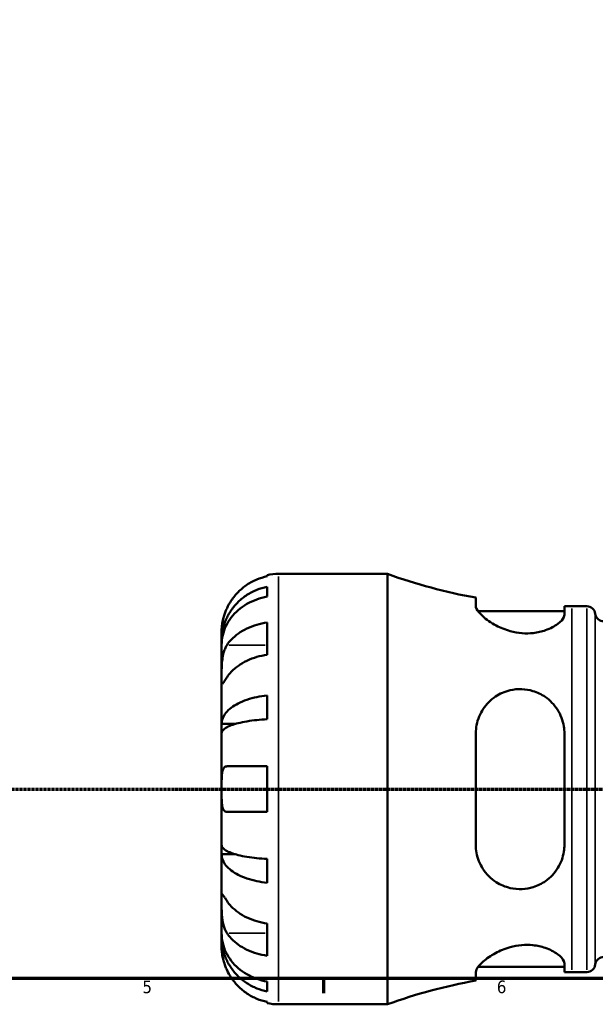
# Model space of a CAD drawing. Header units: millimetres. Extents: x 0 to 902, y 0 to 832.
# Tile 2 of 9: x 290 to 404, y 15 to 209. Entities that reach past the tile are written whole.
import ezdxf

# ---------------------------------------------------------------- set-up
doc = ezdxf.new("R2010")
doc.units = ezdxf.units.MM
doc.linetypes.add('CHAIN', pattern=[0.7087, 0.4724, -0.0591, 0.1181, -0.0591])
for name, color, linetype, lineweight in [('Border (ISO)', 7, 'Continuous', 70), ('Section Line (ISO)', 7, 'CHAIN', 70), ('Visible (ISO)', 7, 'Continuous', 50), ('Visible Narrow (ISO)', 7, 'Continuous', 35)]:
    doc.layers.add(name, color=color, linetype=linetype, lineweight=lineweight)
doc.styles.add('Note Text (ISO)', font='tahoma.ttf')

# ---------------------------------------------------------------- blocks, each defined once
blk = doc.blocks.new('Borders Default Border')
at = {"layer": 'Border (ISO)'}
blk.add_line((350.42, 20), (350.42, 17.1), dxfattribs=at)
at = {"layer": 'Border (ISO)', "flags": 128}
blk.add_lwpolyline([(20, 20), (20, 574), (821, 574), (821, 20), (20, 20)], dxfattribs=at)
at = {"layer": 'Border (ISO)', "color": 232, "true_color": 0xca0064, "char_height": 2.5, "attachment_point": 7, "style": 'Note Text (ISO)'}
for s, insert in [('5', (314.64, 17.05)), ('6', (384.66, 17.05))]:
    blk.add_mtext(s, dxfattribs=dict(at, insert=insert))
blk = doc.blocks.new('2dTransSection0')
at = {"layer": 'Section Line (ISO)', "linetype": 'CHAIN'}
blk.add_line((157.6, 57.4), (671.2, 57.4), dxfattribs=at)

msp = doc.modelspace()

# ---------------------------------------------------------------- linework, layer by layer
at = {"layer": 'Visible (ISO)'}
for p, q in [((339.279, 99.433), (339.279, 99.674)), ((341.529, 99.901), (363.039, 99.901)), ((363.039, 14.901), (363.039, 99.901)), ((339.279, 95.413), (339.279, 97.358)), ((380.504, 95.214), (380.504, 93.579)), ((398.004, 91.821), (398.004, 93.536)), ((399.449, 93.526), (402.429, 93.526)), ((380.958, 92.526), (398.004, 92.526)), ((339.279, 83.94), (339.279, 90.304)), ((330.279, 86.64), (330.279, 88.651)), ((330.279, 86.64), (330.314, 86.64)), ((330.279, 85.875), (330.279, 86.64)), ((330.279, 79.498), (330.279, 85.875)), ((330.279, 70.278), (330.279, 79.498)), ((339.279, 71.202), (339.279, 75.896)), ((330.279, 70.278), (333.008, 70.278)), ((330.279, 68.43), (330.279, 70.278)), ((330.279, 57.401), (330.279, 68.43)), ((380.504, 68.401), (380.504, 46.401)), ((398.004, 46.401), (398.004, 68.401)), ((339.279, 52.901), (339.279, 61.901)), ((330.279, 46.372), (330.279, 57.401)), ((330.279, 44.524), (330.279, 46.372)), ((330.279, 35.304), (330.279, 44.524)), ((330.279, 44.524), (333.008, 44.524)), ((339.279, 38.906), (339.279, 43.6)), ((330.279, 28.927), (330.279, 35.304)), ((339.279, 24.498), (339.279, 30.861)), ((330.279, 28.162), (330.279, 28.927)), ((330.279, 28.162), (330.314, 28.162)), ((330.279, 26.151), (330.279, 28.162)), ((380.958, 22.276), (398.004, 22.276)), ((398.004, 21.266), (398.004, 22.981)), ((380.504, 21.223), (380.504, 19.588)), ((399.449, 21.276), (402.429, 21.276)), ((339.279, 17.444), (339.279, 19.389)), ((339.279, 15.128), (339.279, 15.368)), ((341.529, 14.901), (363.039, 14.901))]:
    msp.add_line(p, q, dxfattribs=at)
for centre, radius, start, end in [((341.529, 88.651), 11.25, 90, 101.53696), ((399.449, 200.689), 107.163, 250.13758, 259.81735), ((399.449, 200.689), 107.163, 269.22739, 270), ((402.429, 91.826), 1.7, 7.18076, 90), ((405.802, 92.251), 1.7, 187.18076, 270), ((405.802, 22.551), 1.7, 90, 172.81924), ((402.429, 22.976), 1.7, 270, 352.81924), ((399.449, -85.887), 107.163, 100.18265, 109.86242), ((399.449, -85.887), 107.163, 90, 90.77261), ((341.529, 26.151), 11.25, 258.46304, 270)]:
    msp.add_arc(centre, radius, start, end, dxfattribs=at)
for points, knots in [([(339.279, 99.433), (338.559, 99.286), (337.856, 99.064), (336.593, 98.539), (335.918, 98.184), (334.66, 97.34), (334.076, 96.851), (333.093, 95.864), (332.604, 95.276), (331.862, 94.159), (331.579, 93.651), (331.346, 93.151)], [0.21343841, 0.21343841, 0.21343841, 0.21343841, 0.41559978, 0.41559978, 0.62400044, 0.62400044, 0.8324011, 0.8324011, 1.04178819, 1.04178819, 1.20124236, 1.20124236, 1.20124236, 1.20124236]), ([(330.279, 86.64), (330.279, 87.317), (330.348, 88.056), (330.644, 89.503), (330.872, 90.212), (331.404, 91.46), (331.758, 92.115), (332.6, 93.338), (333.089, 93.907), (334.071, 94.86), (334.655, 95.333), (335.914, 96.148), (336.588, 96.491), (337.853, 96.999), (338.558, 97.215), (339.279, 97.358)], [5.0161165, 5.0161165, 5.0161165, 5.0161165, 5.2257877, 5.2257877, 5.4354588, 5.4354588, 5.6443437, 5.6443437, 5.8532286, 5.8532286, 6.0615671, 6.0615671, 6.2699056, 6.2699056, 6.472482, 6.472482, 6.472482, 6.472482]), ([(339.279, 95.413), (338.558, 95.286), (337.853, 95.094), (336.588, 94.642), (335.914, 94.337), (334.655, 93.611), (334.071, 93.19), (333.089, 92.342), (332.6, 91.836), (331.758, 90.747), (331.404, 90.164), (330.872, 89.053), (330.644, 88.423), (330.348, 87.135), (330.279, 86.477), (330.279, 85.875)], [0.2134337, 0.2134337, 0.2134337, 0.2134337, 0.41601, 0.41601, 0.6243485, 0.6243485, 0.832687, 0.832687, 1.0415719, 1.0415719, 1.2504568, 1.2504568, 1.4601279, 1.4601279, 1.6697991, 1.6697991, 1.6697991, 1.6697991]), ([(398.004, 91.821), (398.004, 91.679), (397.97, 91.53), (397.727, 90.954), (397.318, 90.488), (396.091, 89.569), (395.263, 89.115), (393.532, 88.512), (392.715, 88.317), (391.122, 88.142), (390.386, 88.13), (388.846, 88.255), (388.066, 88.398), (386.309, 88.885), (385.379, 89.27), (383.474, 90.268), (382.567, 90.915), (381.282, 92.073), (380.853, 92.596), (380.552, 93.237), (380.504, 93.418), (380.504, 93.579)], [-3.0823224, -3.0823224, -3.0823224, -3.0823224, -2.9425492, -2.9425492, -2.5683253, -2.5683253, -2.1867598, -2.1867598, -1.9074803, -1.9074803, -1.6822122, -1.6822122, -1.4421147, -1.4421147, -1.1207844, -1.1207844, -0.699832, -0.699832, -0.3267937, -0.3267937, -0.1598944, -0.1598944, -0.1598944, -0.1598944]), ([(331.346, 93.151), (331.274, 92.996), (331.205, 92.84), (331.029, 92.419), (330.93, 92.156), (330.743, 91.604), (330.66, 91.32), (330.486, 90.633), (330.415, 90.254), (330.314, 89.53), (330.294, 89.215), (330.277, 88.769), (330.279, 88.651), (330.279, 88.651)], [-0.71968867, -0.71968867, -0.71968867, -0.71968867, -0.66913349, -0.66913349, -0.58448293, -0.58448293, -0.49008499, -0.49008499, -0.34765985, -0.34765985, -0.17827673, -0.17827673, 0, 0, 0, 0]), ([(331.346, 85.862), (331.579, 86.216), (331.862, 86.575), (332.604, 87.364), (333.093, 87.781), (334.076, 88.478), (334.66, 88.824), (335.918, 89.421), (336.593, 89.672), (337.856, 90.043), (338.559, 90.2), (339.279, 90.304)], [5.50227189, 5.50227189, 5.50227189, 5.50227189, 5.66172607, 5.66172607, 5.87111315, 5.87111315, 6.07951382, 6.07951382, 6.28791448, 6.28791448, 6.49007585, 6.49007585, 6.49007585, 6.49007585]), ([(330.279, 79.498), (330.279, 79.739), (330.279, 80.007), (330.281, 80.605), (330.283, 80.937), (330.305, 81.748), (330.329, 82.234), (330.429, 83.185), (330.502, 83.64), (330.68, 84.374), (330.769, 84.66), (330.972, 85.185), (331.085, 85.424), (331.254, 85.717), (331.299, 85.791), (331.346, 85.862)], [0, 0, 0, 0, 0.10230486, 0.10230486, 0.2116531, 0.2116531, 0.35868741, 0.35868741, 0.49861539, 0.49861539, 0.59613895, 0.59613895, 0.69034298, 0.69034298, 0.72355027, 0.72355027, 0.72355027, 0.72355027]), ([(339.279, 83.94), (338.559, 83.836), (337.856, 83.679), (336.593, 83.308), (335.918, 83.057), (334.66, 82.46), (334.076, 82.114), (333.093, 81.417), (332.604, 81), (331.862, 80.211), (331.579, 79.852), (331.346, 79.498)], [0.21343841, 0.21343841, 0.21343841, 0.21343841, 0.41559978, 0.41559978, 0.62400044, 0.62400044, 0.8324011, 0.8324011, 1.04178819, 1.04178819, 1.20124236, 1.20124236, 1.20124236, 1.20124236]), ([(331.346, 79.498), (331.287, 79.409), (331.23, 79.323), (331.054, 79.055), (330.944, 78.889), (330.745, 78.592), (330.658, 78.467), (330.484, 78.241), (330.415, 78.174), (330.315, 78.188), (330.295, 78.302), (330.277, 78.744), (330.279, 79.077), (330.279, 79.498)], [-0.72474413, -0.72474413, -0.72474413, -0.72474413, -0.68292689, -0.68292689, -0.58946764, -0.58946764, -0.49014387, -0.49014387, -0.34933517, -0.34933517, -0.17856496, -0.17856496, 0, 0, 0, 0]), ([(330.279, 70.278), (330.279, 70.632), (330.348, 71.02), (330.644, 71.779), (330.872, 72.15), (331.404, 72.804), (331.758, 73.148), (332.6, 73.789), (333.089, 74.087), (334.071, 74.587), (334.655, 74.834), (335.914, 75.262), (336.588, 75.442), (337.853, 75.708), (338.558, 75.821), (339.279, 75.896)], [5.0161165, 5.0161165, 5.0161165, 5.0161165, 5.2257877, 5.2257877, 5.4354588, 5.4354588, 5.6443437, 5.6443437, 5.8532286, 5.8532286, 6.0615671, 6.0615671, 6.2699056, 6.2699056, 6.472482, 6.472482, 6.472482, 6.472482]), ([(380.504, 68.401), (380.504, 68.955), (380.556, 69.502), (380.882, 71.21), (381.338, 72.302), (382.611, 74.21), (383.431, 75.034), (385.245, 76.245), (386.212, 76.676), (388.015, 77.097), (388.798, 77.175), (390.34, 77.115), (391.075, 76.992), (392.664, 76.511), (393.479, 76.114), (395.191, 74.938), (396.01, 74.081), (397.275, 72.097), (397.709, 70.958), (397.968, 69.311), (398.004, 68.857), (398.004, 68.401)], [-3.1315255, -3.1315255, -3.1315255, -3.1315255, -2.956537, -2.956537, -2.5722826, -2.5722826, -2.1897533, -2.1897533, -1.8527541, -1.8527541, -1.6113354, -1.6113354, -1.3861444, -1.3861444, -1.1084353, -1.1084353, -0.7356614, -0.7356614, -0.349339, -0.349339, -0.2049216, -0.2049216, -0.2049216, -0.2049216]), ([(339.279, 71.202), (338.558, 71.165), (337.853, 71.109), (336.588, 70.977), (335.914, 70.889), (334.655, 70.678), (334.071, 70.556), (333.089, 70.309), (332.6, 70.162), (331.758, 69.846), (331.404, 69.676), (330.872, 69.354), (330.644, 69.17), (330.348, 68.796), (330.279, 68.605), (330.279, 68.43)], [0.2134337, 0.2134337, 0.2134337, 0.2134337, 0.41601, 0.41601, 0.6243485, 0.6243485, 0.832687, 0.832687, 1.0415719, 1.0415719, 1.2504568, 1.2504568, 1.4601279, 1.4601279, 1.6697991, 1.6697991, 1.6697991, 1.6697991]), ([(330.279, 57.401), (330.279, 57.82), (330.278, 58.236), (330.283, 59.125), (330.291, 59.585), (330.342, 60.375), (330.383, 60.706), (330.513, 61.223), (330.594, 61.418), (330.766, 61.657), (330.841, 61.73), (331, 61.833), (331.083, 61.866), (331.228, 61.895), (331.286, 61.901), (331.346, 61.901)], [0, 0, 0, 0, 0.1255823, 0.1255823, 0.27758688, 0.27758688, 0.41565829, 0.41565829, 0.53558864, 0.53558864, 0.6106285, 0.6106285, 0.67830711, 0.67830711, 0.7205994, 0.7205994, 0.7205994, 0.7205994]), ([(331.346, 61.901), (331.579, 61.901), (331.862, 61.901), (332.604, 61.901), (333.093, 61.901), (334.076, 61.901), (334.66, 61.901), (335.918, 61.901), (336.593, 61.901), (337.856, 61.901), (338.559, 61.901), (339.279, 61.901)], [5.50227189, 5.50227189, 5.50227189, 5.50227189, 5.66172607, 5.66172607, 5.87111315, 5.87111315, 6.07951382, 6.07951382, 6.28791448, 6.28791448, 6.49007585, 6.49007585, 6.49007585, 6.49007585]), ([(331.346, 52.901), (331.249, 52.901), (331.157, 52.915), (330.988, 52.975), (330.91, 53.02), (330.752, 53.158), (330.675, 53.258), (330.494, 53.609), (330.417, 53.91), (330.314, 54.679), (330.294, 55.151), (330.277, 56.217), (330.279, 56.805), (330.279, 57.401)], [-0.72877811, -0.72877811, -0.72877811, -0.72877811, -0.65864576, -0.65864576, -0.58948737, -0.58948737, -0.50282865, -0.50282865, -0.34782332, -0.34782332, -0.17870564, -0.17870564, 0, 0, 0, 0]), ([(339.279, 52.901), (338.559, 52.901), (337.856, 52.901), (336.593, 52.901), (335.918, 52.901), (334.66, 52.901), (334.076, 52.901), (333.093, 52.901), (332.604, 52.901), (331.862, 52.901), (331.579, 52.901), (331.346, 52.901)], [0.21343841, 0.21343841, 0.21343841, 0.21343841, 0.41559978, 0.41559978, 0.62400044, 0.62400044, 0.8324011, 0.8324011, 1.04178819, 1.04178819, 1.20124236, 1.20124236, 1.20124236, 1.20124236]), ([(330.279, 46.372), (330.279, 46.197), (330.348, 46.006), (330.644, 45.632), (330.872, 45.448), (331.404, 45.126), (331.758, 44.956), (332.6, 44.64), (333.089, 44.493), (334.071, 44.246), (334.655, 44.124), (335.914, 43.913), (336.588, 43.824), (337.853, 43.693), (338.558, 43.637), (339.279, 43.6)], [5.0161165, 5.0161165, 5.0161165, 5.0161165, 5.2257877, 5.2257877, 5.4354588, 5.4354588, 5.6443437, 5.6443437, 5.8532286, 5.8532286, 6.0615671, 6.0615671, 6.2699056, 6.2699056, 6.472482, 6.472482, 6.472482, 6.472482]), ([(398.004, 46.401), (398.004, 45.959), (397.97, 45.518), (397.727, 43.92), (397.318, 42.812), (396.091, 40.813), (395.263, 39.925), (393.532, 38.716), (392.715, 38.312), (391.122, 37.82), (390.386, 37.693), (388.846, 37.624), (388.066, 37.698), (386.309, 38.097), (385.379, 38.495), (383.474, 39.708), (382.567, 40.618), (381.282, 42.624), (380.853, 43.692), (380.552, 45.348), (380.504, 45.872), (380.504, 46.401)], [-3.0823224, -3.0823224, -3.0823224, -3.0823224, -2.9425492, -2.9425492, -2.5683253, -2.5683253, -2.1867598, -2.1867598, -1.9074803, -1.9074803, -1.6822122, -1.6822122, -1.4421147, -1.4421147, -1.1207844, -1.1207844, -0.699832, -0.699832, -0.3267937, -0.3267937, -0.1598944, -0.1598944, -0.1598944, -0.1598944]), ([(339.279, 38.906), (338.558, 38.981), (337.853, 39.094), (336.588, 39.36), (335.914, 39.54), (334.655, 39.967), (334.071, 40.215), (333.089, 40.715), (332.6, 41.013), (331.758, 41.654), (331.404, 41.998), (330.872, 42.652), (330.644, 43.023), (330.348, 43.782), (330.279, 44.17), (330.279, 44.524)], [0.2134337, 0.2134337, 0.2134337, 0.2134337, 0.41601, 0.41601, 0.6243485, 0.6243485, 0.832687, 0.832687, 1.0415719, 1.0415719, 1.2504568, 1.2504568, 1.4601279, 1.4601279, 1.6697991, 1.6697991, 1.6697991, 1.6697991]), ([(331.346, 28.94), (331.287, 29.029), (331.23, 29.123), (331.054, 29.44), (330.944, 29.68), (330.745, 30.214), (330.658, 30.508), (330.484, 31.255), (330.415, 31.715), (330.315, 32.747), (330.295, 33.308), (330.277, 34.383), (330.279, 34.883), (330.279, 35.304)], [-0.72474413, -0.72474413, -0.72474413, -0.72474413, -0.68292689, -0.68292689, -0.58946764, -0.58946764, -0.49014387, -0.49014387, -0.34933517, -0.34933517, -0.17856496, -0.17856496, 0, 0, 0, 0]), ([(330.279, 35.304), (330.279, 35.545), (330.279, 35.758), (330.281, 36.132), (330.283, 36.286), (330.305, 36.552), (330.329, 36.626), (330.429, 36.617), (330.502, 36.542), (330.68, 36.303), (330.769, 36.175), (330.972, 35.872), (331.085, 35.7), (331.254, 35.444), (331.299, 35.375), (331.346, 35.304)], [0, 0, 0, 0, 0.10230486, 0.10230486, 0.2116531, 0.2116531, 0.35868741, 0.35868741, 0.49861539, 0.49861539, 0.59613895, 0.59613895, 0.69034298, 0.69034298, 0.72355027, 0.72355027, 0.72355027, 0.72355027]), ([(331.346, 35.304), (331.579, 34.95), (331.862, 34.591), (332.604, 33.801), (333.093, 33.385), (334.076, 32.688), (334.66, 32.342), (335.918, 31.745), (336.593, 31.494), (337.856, 31.123), (338.559, 30.966), (339.279, 30.861)], [5.50227189, 5.50227189, 5.50227189, 5.50227189, 5.66172607, 5.66172607, 5.87111315, 5.87111315, 6.07951382, 6.07951382, 6.28791448, 6.28791448, 6.49007585, 6.49007585, 6.49007585, 6.49007585]), ([(330.279, 28.927), (330.279, 28.325), (330.348, 27.667), (330.644, 26.379), (330.872, 25.749), (331.404, 24.637), (331.758, 24.054), (332.6, 22.966), (333.089, 22.46), (334.071, 21.612), (334.655, 21.191), (335.914, 20.465), (336.588, 20.16), (337.853, 19.708), (338.558, 19.516), (339.279, 19.389)], [5.0161165, 5.0161165, 5.0161165, 5.0161165, 5.2257877, 5.2257877, 5.4354588, 5.4354588, 5.6443437, 5.6443437, 5.8532286, 5.8532286, 6.0615671, 6.0615671, 6.2699056, 6.2699056, 6.472482, 6.472482, 6.472482, 6.472482]), ([(339.279, 17.444), (338.558, 17.587), (337.853, 17.803), (336.588, 18.311), (335.914, 18.654), (334.655, 19.469), (334.071, 19.942), (333.089, 20.895), (332.6, 21.463), (331.758, 22.687), (331.404, 23.342), (330.872, 24.59), (330.644, 25.299), (330.348, 26.746), (330.279, 27.485), (330.279, 28.162)], [0.2134337, 0.2134337, 0.2134337, 0.2134337, 0.41601, 0.41601, 0.6243485, 0.6243485, 0.832687, 0.832687, 1.0415719, 1.0415719, 1.2504568, 1.2504568, 1.4601279, 1.4601279, 1.6697991, 1.6697991, 1.6697991, 1.6697991]), ([(339.279, 24.498), (338.559, 24.602), (337.856, 24.759), (336.593, 25.13), (335.918, 25.381), (334.66, 25.978), (334.076, 26.324), (333.093, 27.021), (332.604, 27.437), (331.862, 28.227), (331.579, 28.586), (331.346, 28.94)], [0.21343841, 0.21343841, 0.21343841, 0.21343841, 0.41559978, 0.41559978, 0.62400044, 0.62400044, 0.8324011, 0.8324011, 1.04178819, 1.04178819, 1.20124236, 1.20124236, 1.20124236, 1.20124236]), ([(330.279, 26.151), (330.279, 26.151), (330.278, 26.097), (330.283, 25.875), (330.288, 25.696), (330.33, 25.152), (330.377, 24.753), (330.53, 23.985), (330.61, 23.66), (330.787, 23.061), (330.876, 22.796), (331.082, 22.249), (331.199, 21.969), (331.333, 21.679), (331.339, 21.665), (331.346, 21.651)], [-3.12621297, -3.12621297, -3.12621297, -3.12621297, -3.00592131, -3.00592131, -2.87295675, -2.87295675, -2.69789372, -2.69789372, -2.58338701, -2.58338701, -2.49547573, -2.49547573, -2.40310236, -2.40310236, -2.39831682, -2.39831682, -2.39831682, -2.39831682]), ([(380.504, 21.223), (380.504, 21.392), (380.556, 21.582), (380.882, 22.25), (381.338, 22.792), (382.611, 23.913), (383.431, 24.494), (385.245, 25.473), (386.212, 25.886), (388.015, 26.393), (388.798, 26.54), (390.34, 26.671), (391.075, 26.662), (392.664, 26.494), (393.479, 26.304), (395.191, 25.717), (396.01, 25.279), (397.275, 24.359), (397.709, 23.877), (397.968, 23.282), (398.004, 23.127), (398.004, 22.981)], [-3.1315255, -3.1315255, -3.1315255, -3.1315255, -2.956537, -2.956537, -2.5722826, -2.5722826, -2.1897533, -2.1897533, -1.8527541, -1.8527541, -1.6113354, -1.6113354, -1.3861444, -1.3861444, -1.1084353, -1.1084353, -0.7356614, -0.7356614, -0.349339, -0.349339, -0.2049216, -0.2049216, -0.2049216, -0.2049216]), ([(331.346, 21.651), (331.579, 21.151), (331.862, 20.642), (332.604, 19.526), (333.093, 18.937), (334.076, 17.951), (334.66, 17.462), (335.918, 16.618), (336.593, 16.263), (337.856, 15.738), (338.559, 15.516), (339.279, 15.368)], [5.50227189, 5.50227189, 5.50227189, 5.50227189, 5.66172607, 5.66172607, 5.87111315, 5.87111315, 6.07951382, 6.07951382, 6.28791448, 6.28791448, 6.49007585, 6.49007585, 6.49007585, 6.49007585])]:
    msp.add_open_spline(points, degree=3, knots=knots, dxfattribs=at)
at = {"layer": 'Visible Narrow (ISO)'}
for p, q in [((341.529, 15.424), (341.529, 99.378)), ((399.449, 21.721), (399.449, 93.081)), ((402.429, 21.721), (402.429, 93.081)), ((404.116, 23.19), (404.116, 91.612)), ((331.743, 85.862), (338.882, 85.862)), ((331.743, 28.94), (338.882, 28.94))]:
    msp.add_line(p, q, dxfattribs=at)

# ---------------------------------------------------------------- block references
msp.add_blockref('Borders Default Border', (0, 0))
at = {"layer": 'Section Line (ISO)'}
msp.add_blockref('2dTransSection0', (0, 0), dxfattribs=at)

doc.saveas('drawing.dxf')
